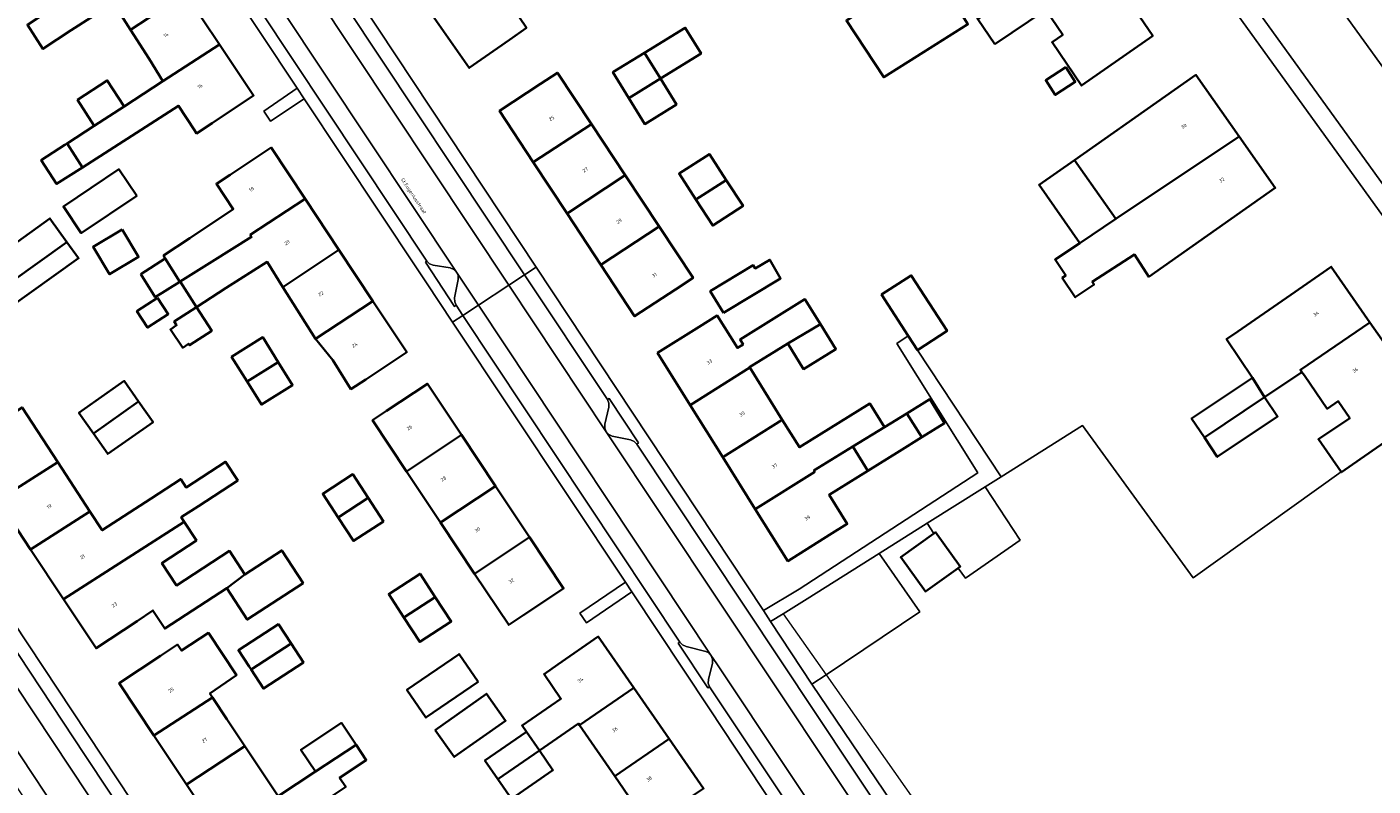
# Model space of a CAD drawing. Header units: metres. Extents: x 197700 to 204338, y 317132 to 325229.
# Tile 143 of 256: x 199959 to 200096, y 318175 to 318253. Entities that reach past the tile are written whole.
import ezdxf
from ezdxf.enums import TextEntityAlignment as Align

# ---------------------------------------------------------------- set-up
doc = ezdxf.new("R2010")
doc.units = ezdxf.units.M
for name, color, linetype, lineweight in [('B-WE-GR-BEPLANTING_CULTUUR_HEESTERS-GV', 90, 'Continuous', 18), ('B-WE-IE-TERREINAFSCHEIDING_KUNSTMATIG_HEKWERK-G', 20, 'IE-TERREINAFSCHEIDING-KUNSTMATIG', 18), ('B-WE-OG-BEBOUWING-GV', 7, 'Continuous', 35), ('B-WE-OG-BEBOUWING-T18', 10, 'Continuous', 18), ('B-WE-OG-TERREIN_ERF-GV', 7, 'Continuous', 18), ('B-WE-OG-TOPOGRAFIE-T18', 10, 'Continuous', 18), ('B-WE-VH-VERHARDING_ASFALT-GV', 252, 'Continuous', 18), ('B-WE-VH-VERHARDING_BETONSTRAATSTEEN-GV', 252, 'Continuous', 18), ('B-WE-VH-VERHARDING_OPEN-GV', 252, 'Continuous', 18), ('B-WE-VH-VERHARDING_TEGEL-GV', 252, 'Continuous', 18)]:
    doc.layers.add(name, color=color, linetype=linetype, lineweight=lineweight)
doc.styles.add('NLCS-ISO-M200-T18', font='NLCS-ISO.ttf', dxfattribs={"height": 0.36})
doc.linetypes.add('IE-TERREINAFSCHEIDING-KUNSTMATIG', pattern='A,4,[82,NLCS.SHX,S=0.75,R=90,X=0,Y=0],4,-2', length=10)

msp = doc.modelspace()

# ---------------------------------------------------------------- linework, layer by layer
at = {"layer": 'B-WE-GR-BEPLANTING_CULTUUR_HEESTERS-GV'}
for points in [[(200003.052, 318227.642), (200002.761, 318227.926), (200002.38, 318228.068), (200000.682, 318228.339), (200000.308, 318228.485), (200000.009, 318228.752), (199999.877, 318228.653), (200002.847, 318224.163), (200003.012, 318224.27), (200002.855, 318224.632), (200002.85, 318225.028), (200003.196, 318226.909), (200003.196, 318227.289)], [(200018.401, 318214.695), (200018.518, 318214.319), (200018.514, 318213.927), (200018.126, 318212.176), (200018.126, 318211.779), (200018.274, 318211.411), (200018.536, 318211.133), (200018.881, 318210.967), (200020.746, 318210.597), (200021.101, 318210.432), (200021.374, 318210.153), (200021.541, 318210.272), (200018.555, 318214.794)], [(200028.766, 318185.476), (200028.643, 318185.84), (200028.654, 318186.226), (200029.065, 318187.875), (200029.066, 318188.289), (200028.908, 318188.672), (200028.804, 318188.803), (200028.681, 318188.917), (200028.406, 318189.069), (200026.384, 318189.573), (200026.023, 318189.731), (200025.757, 318190.023), (200025.591, 318189.909), (200028.603, 318185.371)]]:
    msp.add_lwpolyline(points, close=True, dxfattribs=at)
at = {"layer": 'B-WE-IE-TERREINAFSCHEIDING_KUNSTMATIG_HEKWERK-G'}
for points in [[(200058.406, 318206.842), (200066.7, 318212.03), (200077.932, 318196.543), (200092.983, 318207.338)], [(200038.695, 318194.433), (200036.265, 318192.893)], [(200036.265, 318192.893), (200040.617, 318186.685)], [(200040.617, 318186.685), (200051.491, 318171.208)]]:
    msp.add_lwpolyline(points, dxfattribs=at)
at = {"layer": 'B-WE-OG-BEBOUWING-GV'}
for points in [[(200008.433, 318251.29), (200010.15, 318252.498), (200009.43, 318253.535), (200012.178, 318255.446), (200011.529, 318256.38), (200020.032, 318262.293), (200017.803, 318265.498), (200013.319, 318262.379), (200010.354, 318260.317), (200009.543, 318259.753), (200006.552, 318257.673), (200000.756, 318253.513), (200004.344, 318248.413)], [(199969.903, 318252.289), (199975.479, 318256.003), (199972.017, 318261.201), (199966.336, 318257.418), (199962.418, 318254.809), (199959.414, 318252.808), (199960.99, 318250.35), (199963.848, 318252.254), (199968.156, 318255.015)], [(200057.771, 318250.821), (200062.951, 318254.336), (200064.676, 318251.794), (200063.594, 318251.034), (200066.596, 318246.619), (200073.841, 318251.696), (200070.842, 318256.106), (200071.882, 318256.834), (200068.482, 318261.691), (200060.653, 318256.595), (200056.038, 318253.374)], [(200048.995, 318255.109), (200047.951, 318256.704), (200042.68, 318253.254), (200046.477, 318247.467), (200050.53, 318250.016), (200055.047, 318252.866), (200052.312, 318257.202)], [(199975.479, 318256.003), (199969.903, 318252.289), (199971.783, 318249.356), (199973.19, 318247.058), (199978.942, 318250.804)], [(200022.153, 318249.959), (200023.775, 318247.326), (200027.916, 318249.877), (200026.294, 318252.51)], [(199978.203, 318242.808), (199982.404, 318245.606), (199978.942, 318250.804), (199973.19, 318247.058), (199969.233, 318244.481), (199966.209, 318242.512), (199963.44, 318240.723), (199964.997, 318238.294), (199970.959, 318242.115), (199974.774, 318244.561), (199976.396, 318242.076), (199976.611, 318241.747)], [(200023.775, 318247.326), (200022.153, 318249.959), (200018.938, 318247.978), (200020.56, 318245.345)], [(200064.991, 318248.486), (200062.948, 318247.162), (200063.913, 318245.673), (200065.956, 318246.997)], [(199966.209, 318242.512), (199969.233, 318244.481), (199967.534, 318247.151), (199964.508, 318245.168)], [(200016.754, 318242.708), (200013.307, 318247.924), (200011.594, 318246.799), (200007.415, 318244.055), (200010.846, 318238.829)], [(200020.56, 318245.345), (200022.182, 318242.712), (200025.398, 318244.692), (200023.775, 318247.326)], [(200070.09, 318233.06), (200082.614, 318241.449), (200078.218, 318247.708), (200065.886, 318239.046)], [(200016.754, 318242.708), (200010.846, 318238.829), (200014.277, 318233.603), (200020.2, 318237.492)], [(200070.09, 318233.06), (200066.432, 318230.609), (200063.907, 318228.919), (200064.989, 318227.304), (200064.63, 318227.063), (200065.949, 318225.094), (200067.866, 318226.379), (200067.685, 318226.649), (200071.982, 318229.427), (200073.433, 318227.181), (200086.292, 318236.212), (200082.614, 318241.449)], [(199963.44, 318240.723), (199963.226, 318240.585), (199960.823, 318239.045), (199962.38, 318236.617), (199964.997, 318238.294)], [(199982.199, 318231.226), (199982.075, 318231.425), (199987.642, 318235.112), (199984.196, 318240.315), (199980.027, 318237.554), (199978.629, 318236.628), (199980.336, 318234.051), (199975.921, 318231.112), (199973.248, 318229.324), (199973.406, 318229.048), (199974.904, 318226.669), (199974.957, 318226.703), (199978.211, 318228.733)], [(200027.387, 318235.022), (200030.471, 318237.016), (200028.764, 318239.657), (200025.679, 318237.663)], [(200066.432, 318230.609), (200070.09, 318233.06), (200065.886, 318239.046), (200062.283, 318236.516)], [(199970.519, 318235.418), (199968.702, 318238.113), (199963.064, 318234.313), (199964.88, 318231.618)], [(200017.708, 318228.377), (200023.646, 318232.276), (200020.2, 318237.492), (200014.277, 318233.603)], [(200030.471, 318237.016), (200027.387, 318235.022), (200029.094, 318232.38), (200032.179, 318234.374)], [(199987.642, 318235.112), (199982.075, 318231.425), (199982.199, 318231.226), (199978.211, 318228.733), (199974.957, 318226.703), (199976.602, 318224.093), (199979.607, 318226.037), (199983.792, 318228.679), (199985.384, 318226.132), (199991.088, 318229.908)], [(199963.429, 318230.7), (199961.703, 318233.109), (199954.472, 318227.929), (199954.033, 318228.541), (199949.942, 318225.61), (199948.61, 318227.469), (199942.905, 318223.35), (199946.439, 318218.554)], [(199969.034, 318231.995), (199966.092, 318230.231), (199967.769, 318227.436), (199970.71, 318229.201)], [(200023.646, 318232.276), (200017.708, 318228.377), (200021.139, 318223.151), (200025.319, 318225.895), (200027.093, 318227.059)], [(199946.439, 318218.554), (199950.003, 318213.719), (199954.028, 318216.685), (199955.666, 318217.892), (199953.533, 318220.844), (199956.51, 318222.977), (199957.466, 318223.662), (199957.333, 318223.847), (199964.606, 318229.056), (199963.429, 318230.7)], [(199970.956, 318227.455), (199972.411, 318225.1), (199974.904, 318226.669), (199973.406, 318229.048)], [(199985.384, 318226.132), (199988.686, 318220.849), (199994.533, 318224.705), (199991.088, 318229.908)], [(200030.188, 318223.503), (200035.997, 318227.008), (200034.909, 318228.9), (200033.416, 318228.027), (200033.217, 318228.353), (200028.845, 318225.71)], [(200083.967, 318216.902), (200085.201, 318214.938), (200089.006, 318217.483), (200088.854, 318217.71), (200095.92, 318222.523), (200091.986, 318228.196), (200087.877, 318225.347), (200082.473, 318221.6), (200081.334, 318220.838)], [(200049.908, 318219.724), (200052.926, 318221.672), (200049.285, 318227.314), (200046.267, 318225.366), (200048.975, 318221.169)], [(199972.653, 318225.037), (199970.548, 318223.675), (199971.624, 318222.014), (199973.728, 318223.376)], [(199976.602, 318224.093), (199974.333, 318222.625), (199974.584, 318222.238), (199973.942, 318221.795), (199975.206, 318219.958), (199975.796, 318220.364), (199975.893, 318220.215), (199978.161, 318221.683)], [(199994.533, 318224.705), (199988.686, 318220.849), (199990.457, 318218.7), (199992.305, 318215.745), (199993.81, 318216.741), (199997.979, 318219.502)], [(200036.714, 318220.391), (200040.041, 318222.358), (200038.469, 318224.892), (200031.867, 318220.795), (200032.176, 318220.296), (200031.605, 318219.943), (200029.556, 318223.229), (200027.716, 318222.077), (200023.478, 318219.423), (200026.791, 318214.131), (200032.86, 318217.931), (200032.829, 318217.98)], [(200040.041, 318222.358), (200036.714, 318220.391), (200038.331, 318217.786), (200041.614, 318219.823)], [(200092.983, 318207.338), (200093.017, 318207.287), (200094.162, 318208.081), (200097.817, 318210.615), (200099.448, 318211.747), (200097.302, 318214.881), (200097.828, 318215.249), (200099.988, 318216.758), (200095.92, 318222.523), (200088.854, 318217.71), (200089.006, 318217.483), (200089.25, 318217.119), (200091.586, 318213.75), (200092.697, 318214.52), (200093.862, 318212.777), (200090.681, 318210.65)], [(199981.738, 318216.515), (199984.918, 318218.493), (199983.341, 318221.015), (199980.165, 318219.03)], [(199981.738, 318216.515), (199983.204, 318214.17), (199986.379, 318216.156), (199984.918, 318218.493)], [(200032.86, 318217.931), (200026.791, 318214.131), (200030.104, 318208.84), (200036.162, 318212.634)], [(200085.201, 318214.938), (200083.967, 318216.902), (200077.781, 318212.766), (200079.08, 318210.823)], [(199970.721, 318214.485), (199969.252, 318216.573), (199964.645, 318213.333), (199966.114, 318211.244)], [(199997.963, 318207.381), (200003.552, 318211.091), (200000.093, 318216.299), (199995.928, 318213.533), (199994.502, 318212.586)], [(199966.114, 318211.244), (199967.583, 318209.156), (199972.19, 318212.397), (199970.721, 318214.485)], [(200033.417, 318203.549), (200039.465, 318207.336), (200039.39, 318207.457), (200043.332, 318209.899), (200046.571, 318211.862), (200045.074, 318214.279), (200037.905, 318209.839), (200036.162, 318212.634), (200030.104, 318208.84)], [(200048.842, 318213.268), (200050.339, 318210.851), (200052.667, 318212.294), (200051.17, 318214.711)], [(200085.201, 318214.938), (200079.08, 318210.823), (200080.396, 318208.855), (200086.527, 318212.955)], [(199956.405, 318204.45), (199962.493, 318208.33), (199958.869, 318213.883), (199956.98, 318212.631), (199952.813, 318209.868)], [(200046.571, 318211.862), (200043.332, 318209.899), (200044.847, 318207.451), (200048.068, 318209.445), (200050.339, 318210.851), (200048.842, 318213.268)], [(199997.963, 318207.381), (200001.425, 318202.175), (200007.01, 318205.884), (200003.552, 318211.091)], [(200039.465, 318207.336), (200033.417, 318203.549), (200036.73, 318198.258), (200040.968, 318200.912), (200042.768, 318202.039), (200040.92, 318205.002), (200044.847, 318207.451), (200043.332, 318209.899), (200039.39, 318207.457)], [(199959.732, 318199.433), (199965.768, 318203.312), (199962.493, 318208.33), (199956.405, 318204.45)], [(199965.768, 318203.312), (199959.732, 318199.433), (199963.079, 318194.384), (199975.362, 318202.235), (199975.049, 318202.715), (199976.789, 318203.85), (199980.798, 318206.466), (199979.558, 318208.367), (199975.548, 318205.752), (199975, 318206.592), (199971.997, 318204.633), (199967.024, 318201.387)], [(199994.051, 318204.696), (199992.489, 318207.094), (199989.433, 318205.103), (199990.995, 318202.705)], [(200001.425, 318202.175), (200004.886, 318196.97), (200010.468, 318200.677), (200007.01, 318205.884)], [(199990.995, 318202.705), (199992.558, 318200.308), (199995.613, 318202.299), (199994.051, 318204.696)], [(199981.508, 318196.89), (199979.943, 318199.287), (199974.568, 318195.78), (199973.081, 318198.059), (199976.592, 318200.35), (199975.362, 318202.235), (199963.079, 318194.384), (199966.388, 318189.394), (199970.555, 318192.157), (199972.173, 318193.23), (199973.371, 318191.393), (199979.676, 318195.507)], [(200009.772, 318192.711), (200013.926, 318195.47), (200010.468, 318200.677), (200004.886, 318196.97), (200008.347, 318191.765)], [(200051.591, 318201.073), (200048.212, 318198.652), (200050.718, 318195.156), (200054.05, 318197.543), (200054.253, 318197.689), (200051.747, 318201.185)], [(199979.676, 318195.507), (199981.765, 318192.305), (199987.443, 318196.01), (199985.268, 318199.343), (199981.508, 318196.89)], [(199997.698, 318192.525), (200000.886, 318194.593), (199999.341, 318196.974), (199996.153, 318194.906)], [(200000.886, 318194.593), (199997.698, 318192.525), (199999.31, 318190.04), (200002.498, 318192.107)], [(199978.227, 318184.397), (199977.962, 318184.797), (199980.66, 318186.637), (199977.812, 318190.952), (199975.079, 318189.148), (199974.669, 318189.767), (199972.942, 318188.622), (199968.753, 318185.842), (199972.277, 318180.532)], [(199986.213, 318189.87), (199984.935, 318191.833), (199980.869, 318189.186), (199981.954, 318187.519), (199982.146, 318187.223)], [(199982.146, 318187.223), (199983.403, 318185.293), (199987.469, 318187.94), (199986.213, 318189.87)], [(200013.339, 318187.728), (200011.938, 318186.756), (200013.659, 318184.259), (200009.711, 318181.536), (200010.159, 318180.886), (200011.466, 318178.992), (200015.438, 318181.731), (200015.551, 318181.568), (200021.075, 318185.351), (200017.447, 318190.579)], [(200005.234, 318185.991), (200003.3, 318188.801), (199997.991, 318185.148), (199999.925, 318182.337)], [(200015.551, 318181.568), (200019.129, 318176.378), (200024.661, 318180.184), (200021.075, 318185.351)], [(199972.277, 318180.532), (199975.597, 318175.528), (199981.528, 318179.415), (199979.693, 318182.184), (199978.227, 318184.397)], [(200000.885, 318181.075), (200002.816, 318178.338), (200008.032, 318182.018), (200006.101, 318184.755)], [(199992.826, 318179.581), (199991.35, 318181.804), (199987.217, 318179.066), (199988.688, 318176.849)], [(200011.466, 318178.992), (200010.159, 318180.886), (200005.934, 318177.972), (200007.241, 318176.078)], [(200019.129, 318176.378), (200022.374, 318171.673), (200022.57, 318171.389), (200028.169, 318175.129), (200024.661, 318180.184)], [(199975.597, 318175.528), (199978.976, 318170.436), (199984.89, 318174.341), (199981.528, 318179.415)], [(199978.976, 318170.436), (199982.343, 318165.362), (199986.509, 318168.127), (199988.188, 318169.241), (199986.502, 318171.785), (199991.776, 318175.28), (199991.156, 318176.214), (199993.867, 318178.01), (199992.826, 318179.581), (199988.688, 318176.849), (199984.89, 318174.341)], [(200011.466, 318178.992), (200007.241, 318176.078), (200008.618, 318174.082), (200012.843, 318176.997)]]:
    msp.add_lwpolyline(points, close=True, dxfattribs=at)
at = {"layer": 'B-WE-OG-TERREIN_ERF-GV'}
for points in [[(199937.1, 318309.786), (199925.733, 318299.998), (199915.038, 318290.808), (199919.601, 318286.353), (199918.373, 318285.213), (199913.662, 318289.625), (199904.247, 318281.535), (199903.571, 318274.987), (199913.881, 318257.779), (199946.775, 318208.684), (199951.32, 318211.931), (199951.963, 318211.148), (199947.301, 318207.9), (199952.032, 318200.838), (199957.468, 318192.82), (199957.996, 318192.04), (200016.664, 318103.34)], [(200066.086, 318125.199), (200060.726, 318134.742), (200057.121, 318140.32), (200044.167, 318159.923), (200040.452, 318157.427), (200039.699, 318158.512), (200043.447, 318161.012), (200028.77, 318183.222), (200020.861, 318195.131), (200016.246, 318191.975), (200015.585, 318192.971), (200020.22, 318196.096), (200002.642, 318222.563), (200000, 318226.541), (199999.05, 318227.974), (199987.558, 318245.267), (199984.138, 318243.001), (199983.459, 318244.021), (199986.833, 318246.359), (199949.723, 318302.204), (199947.303, 318305.616), (199944.603, 318308.81)], [(200108.309, 318218.006), (200082.425, 318253.89), (200077.743, 318260.513), (200073.048, 318267.126), (200065.251, 318278.296), (200063.506, 318280.862)], [(199986.11, 318265.943), (200011.15, 318228.149), (200022.578, 318210.899), (200034.239, 318193.22), (200037.894, 318195.398), (200056.064, 318207.242), (200047.796, 318220.381), (200048.975, 318221.169), (200046.267, 318225.366), (200049.285, 318227.314), (200052.926, 318221.672), (200049.908, 318219.724), (200058.406, 318206.842), (200066.7, 318212.03), (200077.932, 318196.543), (200092.983, 318207.338), (200090.681, 318210.65), (200093.862, 318212.777), (200092.697, 318214.52), (200091.586, 318213.75), (200089.25, 318217.119), (200089.006, 318217.483), (200085.201, 318214.938), (200086.527, 318212.955), (200080.396, 318208.855), (200079.08, 318210.823), (200077.781, 318212.766), (200083.967, 318216.902), (200081.334, 318220.838), (200082.473, 318221.6), (200087.877, 318225.347), (200091.986, 318228.196), (200095.92, 318222.523), (200099.988, 318216.758)], [(199975.479, 318256.003), (199978.942, 318250.804), (199982.404, 318245.606), (199978.203, 318242.808), (199976.611, 318241.747), (199976.396, 318242.076), (199974.774, 318244.561), (199970.959, 318242.115), (199964.997, 318238.294), (199962.38, 318236.617), (199960.823, 318239.045), (199963.226, 318240.585), (199963.44, 318240.723), (199966.209, 318242.512), (199964.508, 318245.168), (199967.534, 318247.151), (199969.233, 318244.481), (199973.19, 318247.058), (199971.783, 318249.356), (199969.903, 318252.289), (199968.156, 318255.015), (199963.848, 318252.254), (199960.99, 318250.35), (199959.414, 318252.808)], [(200009.43, 318253.535), (200010.15, 318252.498), (200008.433, 318251.29), (200004.344, 318248.413), (200000.756, 318253.513)], [(199954.472, 318227.929), (199961.703, 318233.109), (199963.429, 318230.7), (199964.606, 318229.056), (199957.333, 318223.847)], [(199958.869, 318213.883), (199962.493, 318208.33), (199965.768, 318203.312), (199967.024, 318201.387), (199971.997, 318204.633), (199975, 318206.592), (199975.548, 318205.752), (199979.558, 318208.367), (199980.798, 318206.466), (199976.789, 318203.85), (199975.049, 318202.715), (199975.362, 318202.235), (199976.592, 318200.35), (199973.081, 318198.059), (199974.568, 318195.78), (199979.943, 318199.287), (199981.508, 318196.89), (199985.268, 318199.343), (199987.443, 318196.01), (199981.765, 318192.305), (199979.676, 318195.507), (199973.371, 318191.393), (199972.173, 318193.23), (199970.555, 318192.157), (199966.388, 318189.394), (199963.079, 318194.384), (199959.732, 318199.433), (199956.405, 318204.45)], [(200097.817, 318210.615), (200094.162, 318208.081), (200093.017, 318207.287), (200092.983, 318207.338), (200077.932, 318196.543), (200066.7, 318212.03), (200058.406, 318206.842), (200056.783, 318205.82), (200060.355, 318200.367), (200054.784, 318196.506), (200054.05, 318197.543), (200050.718, 318195.156), (200048.212, 318198.652), (200051.591, 318201.073), (200050.883, 318202.106), (200046.017, 318199.042), (200050.145, 318193.089), (200040.617, 318186.685), (200039.184, 318185.722), (200049.779, 318170.053)], [(199978.976, 318170.436), (199975.597, 318175.528), (199972.277, 318180.532), (199968.753, 318185.842), (199972.942, 318188.622), (199974.669, 318189.767), (199975.079, 318189.148), (199977.812, 318190.952), (199980.66, 318186.637), (199977.962, 318184.797), (199978.227, 318184.397), (199979.693, 318182.184), (199981.528, 318179.415), (199984.89, 318174.341), (199988.688, 318176.849), (199987.217, 318179.066), (199991.35, 318181.804), (199992.826, 318179.581), (199993.867, 318178.01), (199991.156, 318176.214), (199991.776, 318175.28)], [(200022.374, 318171.673), (200019.129, 318176.378), (200015.551, 318181.568), (200015.438, 318181.731), (200011.466, 318178.992), (200012.843, 318176.997), (200008.618, 318174.082), (200007.241, 318176.078), (200005.934, 318177.972), (200010.159, 318180.886), (200009.711, 318181.536), (200013.659, 318184.259), (200011.938, 318186.756), (200013.339, 318187.728), (200017.447, 318190.579), (200021.075, 318185.351), (200024.661, 318180.184), (200028.169, 318175.129)]]:
    msp.add_lwpolyline(points, dxfattribs=at)
for points in [[(200060.687, 318264.109), (200064.783, 318266.976), (200068.482, 318261.691), (200071.882, 318256.834), (200070.842, 318256.106), (200073.841, 318251.696), (200066.596, 318246.619), (200063.594, 318251.034), (200064.676, 318251.794), (200062.951, 318254.336), (200057.771, 318250.821), (200056.038, 318253.374), (200054.201, 318255.977), (200056.632, 318257.693), (200056.938, 318257.958), (200057.1, 318258.098), (200059.718, 318259.817), (200058.093, 318262.293)], [(200048.995, 318255.109), (200052.312, 318257.202), (200055.047, 318252.866), (200050.53, 318250.016), (200046.477, 318247.467), (200042.68, 318253.254), (200047.951, 318256.704)], [(200023.775, 318247.326), (200025.398, 318244.692), (200022.182, 318242.712), (200020.56, 318245.345), (200018.938, 318247.978), (200022.153, 318249.959), (200026.294, 318252.51), (200027.916, 318249.877)], [(200064.991, 318248.486), (200065.956, 318246.997), (200063.913, 318245.673), (200062.948, 318247.162)], [(200013.307, 318247.924), (200016.754, 318242.708), (200020.2, 318237.492), (200023.646, 318232.276), (200027.093, 318227.059), (200025.319, 318225.895), (200021.139, 318223.151), (200017.708, 318228.377), (200014.277, 318233.603), (200010.846, 318238.829), (200007.415, 318244.055), (200011.594, 318246.799)], [(200062.283, 318236.516), (200065.886, 318239.046), (200078.218, 318247.708), (200082.614, 318241.449), (200086.292, 318236.212), (200073.433, 318227.181), (200071.982, 318229.427), (200067.685, 318226.649), (200067.866, 318226.379), (200065.949, 318225.094), (200064.63, 318227.063), (200064.989, 318227.304), (200063.907, 318228.919), (200066.432, 318230.609)], [(199988.686, 318220.849), (199985.384, 318226.132), (199983.792, 318228.679), (199979.607, 318226.037), (199976.602, 318224.093), (199974.957, 318226.703), (199974.904, 318226.669), (199972.411, 318225.1), (199970.956, 318227.455), (199973.406, 318229.048), (199973.248, 318229.324), (199975.921, 318231.112), (199980.336, 318234.051), (199978.629, 318236.628), (199980.027, 318237.554), (199984.196, 318240.315), (199987.642, 318235.112), (199991.088, 318229.908), (199994.533, 318224.705), (199997.979, 318219.502), (199993.81, 318216.741), (199992.305, 318215.745), (199990.457, 318218.7)], [(200027.387, 318235.022), (200025.679, 318237.663), (200028.764, 318239.657), (200030.471, 318237.016), (200032.179, 318234.374), (200029.094, 318232.38)], [(199970.519, 318235.418), (199964.88, 318231.618), (199963.064, 318234.313), (199968.702, 318238.113)], [(199969.034, 318231.995), (199970.71, 318229.201), (199967.769, 318227.436), (199966.092, 318230.231)], [(200030.188, 318223.503), (200028.845, 318225.71), (200033.217, 318228.353), (200033.416, 318228.027), (200034.909, 318228.9), (200035.997, 318227.008)], [(199972.653, 318225.037), (199973.728, 318223.376), (199971.624, 318222.014), (199970.548, 318223.675)], [(199976.602, 318224.093), (199978.161, 318221.683), (199975.893, 318220.215), (199975.796, 318220.364), (199975.206, 318219.958), (199973.942, 318221.795), (199974.584, 318222.238), (199974.333, 318222.625)], [(200040.041, 318222.358), (200041.614, 318219.823), (200038.331, 318217.786), (200036.714, 318220.391), (200032.829, 318217.98), (200032.86, 318217.931), (200036.162, 318212.634), (200037.905, 318209.839), (200045.074, 318214.279), (200046.571, 318211.862), (200048.842, 318213.268), (200051.17, 318214.711), (200052.667, 318212.294), (200050.339, 318210.851), (200048.068, 318209.445), (200044.847, 318207.451), (200040.92, 318205.002), (200042.768, 318202.039), (200040.968, 318200.912), (200036.73, 318198.258), (200033.417, 318203.549), (200030.104, 318208.84), (200026.791, 318214.131), (200023.478, 318219.423), (200027.716, 318222.077), (200029.556, 318223.229), (200031.605, 318219.943), (200032.176, 318220.296), (200031.867, 318220.795), (200038.469, 318224.892)], [(199981.738, 318216.515), (199980.165, 318219.03), (199983.341, 318221.015), (199984.918, 318218.493), (199986.379, 318216.156), (199983.204, 318214.17)], [(199970.721, 318214.485), (199972.19, 318212.397), (199967.583, 318209.156), (199966.114, 318211.244), (199964.645, 318213.333), (199969.252, 318216.573)], [(200001.425, 318202.175), (199997.963, 318207.381), (199994.502, 318212.586), (199995.928, 318213.533), (200000.093, 318216.299), (200003.552, 318211.091), (200007.01, 318205.884), (200010.468, 318200.677), (200013.926, 318195.47), (200009.772, 318192.711), (200008.347, 318191.765), (200004.886, 318196.97)], [(199990.995, 318202.705), (199989.433, 318205.103), (199992.489, 318207.094), (199994.051, 318204.696), (199995.613, 318202.299), (199992.558, 318200.308)], [(200054.05, 318197.543), (200054.784, 318196.506), (200060.355, 318200.367), (200056.783, 318205.82), (200050.883, 318202.106), (200051.591, 318201.073), (200051.747, 318201.185), (200054.253, 318197.689)], [(200040.617, 318186.685), (200050.145, 318193.089), (200046.017, 318199.042), (200038.695, 318194.433), (200036.265, 318192.893), (200034.981, 318192.094), (200039.184, 318185.722)], [(199997.698, 318192.525), (199996.153, 318194.906), (199999.341, 318196.974), (200000.886, 318194.593), (200002.498, 318192.107), (199999.31, 318190.04)], [(199980.869, 318189.186), (199984.935, 318191.833), (199986.213, 318189.87), (199987.469, 318187.94), (199983.403, 318185.293), (199982.146, 318187.223), (199981.954, 318187.519)], [(200005.234, 318185.991), (199999.925, 318182.337), (199997.991, 318185.148), (200003.3, 318188.801)], [(200000.885, 318181.075), (200006.101, 318184.755), (200008.032, 318182.018), (200002.816, 318178.338)]]:
    msp.add_lwpolyline(points, close=True, dxfattribs=at)
at = {"layer": 'B-WE-VH-VERHARDING_ASFALT-GV'}
for points in [[(200008.367, 318226.322), (199988.658, 318255.982), (199961.452, 318296.971), (199948.344, 318316.745), (199945.117, 318313.977), (199945.88, 318313.408), (199946.551, 318312.732), (199946.602, 318312.661), (199946.648, 318312.586), (199976.174, 318268.12), (199976.228, 318268.046), (199976.276, 318267.967), (200003.052, 318227.642), (200005.275, 318224.292)], [(200070.647, 318126), (200073.654, 318128.15), (200046.886, 318168.331), (200018.274, 318211.411), (200008.367, 318226.322), (200005.275, 318224.292), (200028.908, 318188.672), (200029.525, 318187.817), (200058.31, 318144.5), (200058.35, 318144.443), (200058.387, 318144.384)], [(200011.558, 318098.451), (200011.75, 318097.921), (200011.912, 318097.382), (200015.113, 318099.701), (199995.898, 318128.741), (199972.848, 318163.517), (199954.636, 318190.942), (199951.623, 318188.944), (199956.338, 318181.813), (199957.582, 318180.152), (199981.568, 318143.813), (200011.51, 318098.523)]]:
    msp.add_lwpolyline(points, close=True, dxfattribs=at)
msp.add_lwpolyline([(200113.577, 318222.478), (200115.201, 318223.653), (200087.616, 318261.848), (200083.145, 318268.08), (200078.746, 318274.365), (200070.925, 318285.869), (200065.135, 318281.961), (200068.382, 318277.173), (200074.651, 318268.006), (200081.102, 318258.965), (200119.391, 318205.887), (200121.025, 318207.045), (200121.366, 318207.123), (200121.665, 318206.939), (200124.017, 318203.693), (200126.144, 318200.821)], dxfattribs=at)
at = {"layer": 'B-WE-VH-VERHARDING_BETONSTRAATSTEEN-GV'}
for points in [[(200000.009, 318228.752), (200000.308, 318228.485), (200000.682, 318228.339), (200002.38, 318228.068), (200002.761, 318227.926), (200003.052, 318227.642), (199976.276, 318267.967), (199976.38, 318267.638), (199976.362, 318267.294), (199976.024, 318265.423), (199976.045, 318265.031), (199976.198, 318264.671)], [(199991.754, 318254.758), (199991.47, 318255.038), (199991.102, 318255.188), (199989.301, 318255.553), (199988.658, 318255.982), (200008.367, 318226.322), (200009.968, 318227.373)], [(200003.689, 318223.251), (200005.275, 318224.292), (200003.052, 318227.642), (200003.196, 318227.289), (200003.196, 318226.909), (200002.85, 318225.028), (200002.855, 318224.632), (200003.012, 318224.27)], [(200018.274, 318211.411), (200018.126, 318211.779), (200018.126, 318212.176), (200018.514, 318213.927), (200018.518, 318214.319), (200018.401, 318214.695), (200009.968, 318227.373), (200008.367, 318226.322)], [(200003.689, 318223.251), (200025.757, 318190.023), (200026.023, 318189.731), (200026.384, 318189.573), (200028.406, 318189.069), (200028.681, 318188.917), (200028.804, 318188.803), (200028.908, 318188.672), (200005.275, 318224.292)], [(199972.848, 318163.517), (199972.696, 318163.884), (199972.694, 318164.282), (199973.072, 318166.255), (199973.063, 318166.641), (199972.923, 318167.002), (199965.229, 318178.59), (199956.299, 318192.045), (199954.636, 318190.942)], [(200055.255, 318145.707), (200055.603, 318145.504), (200055.889, 318145.221), (200057.755, 318144.816), (200058.063, 318144.712), (200058.31, 318144.5), (200029.525, 318187.817), (200028.908, 318188.672), (200029.066, 318188.289), (200029.065, 318187.875), (200028.654, 318186.226), (200028.643, 318185.84), (200028.766, 318185.476)], [(199956.338, 318181.813), (199956.481, 318181.453), (199956.482, 318181.067), (199956.052, 318179.216), (199956.055, 318178.815), (199956.21, 318178.447), (199958.764, 318174.592), (199975.623, 318149.217), (199978.354, 318145.046), (199978.643, 318144.755), (199979.032, 318144.626), (199980.946, 318144.222), (199981.298, 318144.081), (199981.568, 318143.813), (199957.582, 318180.152)]]:
    msp.add_lwpolyline(points, close=True, dxfattribs=at)
at = {"layer": 'B-WE-VH-VERHARDING_OPEN-GV'}
for points in [[(199986.833, 318246.359), (199983.459, 318244.021), (199984.138, 318243.001), (199987.558, 318245.267)], [(200036.265, 318192.893), (200038.695, 318194.433), (200046.017, 318199.042), (200050.883, 318202.106), (200056.783, 318205.82), (200058.406, 318206.842), (200049.908, 318219.724), (200048.975, 318221.169), (200047.796, 318220.381), (200056.064, 318207.242), (200037.894, 318195.398), (200034.239, 318193.22), (200034.981, 318192.094)], [(200018.274, 318211.411), (200046.886, 318168.331), (200046.766, 318168.689), (200046.754, 318169.067), (200046.908, 318171.749), (200021.374, 318210.153), (200021.101, 318210.432), (200020.746, 318210.597), (200018.881, 318210.967), (200018.536, 318211.133)], [(200016.246, 318191.975), (200020.861, 318195.131), (200020.22, 318196.096), (200015.585, 318192.971)]]:
    msp.add_lwpolyline(points, close=True, dxfattribs=at)
at = {"layer": 'B-WE-VH-VERHARDING_TEGEL-GV'}
for points in [[(200009.968, 318227.373), (200011.15, 318228.149), (199986.11, 318265.943), (199985.927, 318265.849), (199969.815, 318290.231), (199967.618, 318293.509), (199967.029, 318294.387), (199962.725, 318300.809), (199956.638, 318310.867), (199953.152, 318317.038), (199952.908, 318321.51), (199953.52, 318322.81), (199949.907, 318320.008), (199947.608, 318318.226), (199947.654, 318317.787)], [(199948.344, 318316.745), (199948.718, 318316.498), (199949.163, 318316.444), (199950.553, 318316.349), (199950.913, 318316.201), (199951.182, 318315.918), (199961.531, 318300.3), (199961.706, 318300.395), (199964.72, 318295.869), (199964.555, 318295.754), (199988.752, 318259.255), (199988.928, 318259.376), (199991.906, 318254.889), (199991.754, 318254.758), (200009.968, 318227.373)], [(199949.723, 318302.204), (199986.833, 318246.359), (199987.558, 318245.267), (199999.05, 318227.974), (200000, 318226.541), (200002.642, 318222.563), (200003.689, 318223.251), (200003.012, 318224.27), (200002.847, 318224.163), (199999.877, 318228.653), (200000.009, 318228.752), (199976.198, 318264.671), (199976.024, 318264.564), (199973.032, 318269.092), (199973.185, 318269.204), (199946.56, 318309.312)], [(200108.345, 318237.676), (200103.209, 318244.748), (200098.958, 318251.129), (200099.125, 318251.24), (200097.076, 318253.966), (200093.511, 318259.176), (200091.323, 318262.247), (200074.526, 318286.6), (200073.664, 318286.018), (200072.876, 318287.186), (200070.925, 318285.869), (200078.746, 318274.365), (200083.145, 318268.08), (200087.616, 318261.848), (200115.201, 318223.653), (200113.577, 318222.478)], [(200119.391, 318205.887), (200081.102, 318258.965), (200074.651, 318268.006), (200068.382, 318277.173), (200065.135, 318281.961), (200063.506, 318280.862), (200065.251, 318278.296), (200073.048, 318267.126), (200077.743, 318260.513), (200082.425, 318253.89), (200108.309, 318218.006)], [(200049.779, 318170.053), (200039.184, 318185.722), (200034.981, 318192.094), (200034.239, 318193.22), (200022.578, 318210.899), (200011.15, 318228.149), (200009.968, 318227.373), (200018.401, 318214.695), (200018.555, 318214.794), (200021.541, 318210.272), (200021.374, 318210.153), (200046.908, 318171.749)], [(200016.664, 318103.34), (199957.996, 318192.04), (199957.468, 318192.82), (199956.299, 318192.045), (199965.229, 318178.59), (199972.923, 318167.002), (199973.082, 318167.111), (199976.22, 318162.361), (199976.112, 318162.273), (199996.007, 318132.177), (199996.114, 318132.327), (199999.324, 318127.548), (199999.144, 318127.453), (200015.415, 318102.835), (200015.521, 318102.457), (200015.522, 318102.066), (200015.122, 318100.194), (200015.113, 318099.947), (200015.113, 318099.712), (200020.43, 318102.172)]]:
    msp.add_lwpolyline(points, dxfattribs=at)
msp.add_lwpolyline([(200067.85, 318126.775), (200067.642, 318127.004), (200058.222, 318141.225), (200058.052, 318141.102), (200055.094, 318145.568), (200055.255, 318145.707), (200028.766, 318185.476), (200028.603, 318185.371), (200025.591, 318189.909), (200025.757, 318190.023), (200003.689, 318223.251), (200002.642, 318222.563), (200020.22, 318196.096), (200020.861, 318195.131), (200028.77, 318183.222), (200043.447, 318161.012), (200044.167, 318159.923), (200057.121, 318140.32), (200060.726, 318134.742), (200066.086, 318125.199)], close=True, dxfattribs=at)

# ---------------------------------------------------------------- texts
at = {"layer": 'B-WE-OG-BEBOUWING-T18', "style": 'NLCS-ISO-M200-T18'}
for s, rotation, p in [('14', 33.6, (199973.492, 318251.771)), ('16', 33.6, (199976.958, 318246.567)), ('25', 33.2, (200012.706, 318243.285)), ('30', 35, (200077, 318242.483)), ('27', 33.2, (200016.137, 318238.059)), ('32', 35, (200080.841, 318237.014)), ('18', 33.5, (199982.196, 318236.091)), ('29', 33.2, (200019.568, 318232.833)), ('20', 33.5, (199985.797, 318230.653)), ('31', 33.2, (200023.168, 318227.349)), ('22', 33.5, (199989.242, 318225.45)), ('34', 34.7, (200090.434, 318223.415)), ('24', 33.5, (199992.688, 318220.247)), ('33', 32, (200028.762, 318218.52)), ('36', 34.7, (200094.417, 318217.671)), ('35', 32, (200032.076, 318213.228)), ('26', 33.5, (199998.26, 318211.828)), ('37', 32, (200035.389, 318207.937)), ('28', 33.5, (200001.715, 318206.627)), ('19', 33.5, (199961.626, 318203.815)), ('30', 33.5, (200005.159, 318201.441)), ('39', 32, (200038.702, 318202.646)), ('21', 33.5, (199965.019, 318198.697)), ('32', 33.5, (200008.617, 318196.234)), ('23', 33.5, (199968.258, 318193.812)), ('25', 33.5, (199974.018, 318185.142)), ('34', 34.7, (200015.65, 318186.152)), ('36', 34.7, (200019.142, 318181.12)), ('27', 33.5, (199977.416, 318180.022)), ('38', 34.7, (200022.628, 318176.097))]:
    msp.add_text(s, height=0.36, rotation=rotation, dxfattribs=at).set_placement(p, align=Align.MIDDLE)
at = {"layer": 'B-WE-OG-TOPOGRAFIE-T18', "style": 'NLCS-ISO-M200-T18'}
msp.add_text('St.Eugeniusstraat', height=0.36, rotation=303.6, dxfattribs=at).set_placement((199998.632, 318235.379), align=Align.MIDDLE)

doc.saveas('drawing.dxf')
